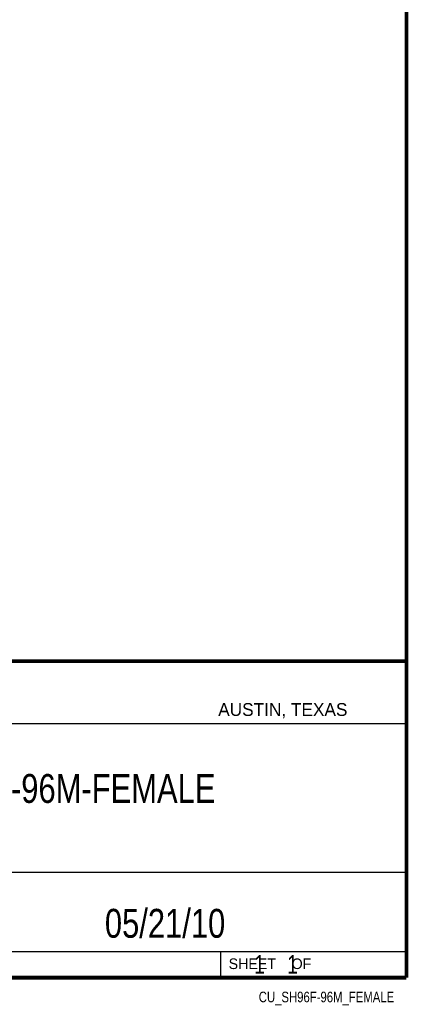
# Model space of a CAD drawing. Header units: inches. Extents: x 0.2 to 16.8, y 0.1 to 10.8.
# Tile 11 of 11: x 14.7 to 16.8, y 0.1 to 5.4. Entities that reach past the tile are written whole.
import ezdxf
from ezdxf.enums import TextEntityAlignment as Align

# ---------------------------------------------------------------- set-up
doc = ezdxf.new("R2010")
doc.units = ezdxf.units.IN
doc.header["$LTSCALE"] = 0.935
doc.header["$MEASUREMENT"] = 0
doc.layers.get('0').update_dxf_attribs({"linetype": 'CONTINUOUS'})
doc.styles.get("Standard").update_dxf_attribs({"font": 'txt', "width": 0.8})

msp = doc.modelspace()

# ---------------------------------------------------------------- linework, layer by layer
at = {"color": 2, "linetype": 'CONTINUOUS'}
for p, q in [((13.0652, 1.9695), (16.745, 1.9695)), ((16.745, 1.9695), (16.745, 0.2605)), ((13.0653, 1.6329), (16.75, 1.6329)), ((13.0652, 0.8295), (16.745, 0.8295)), ((13.0652, 0.4005), (16.745, 0.4005)), ((15.745, 0.4005), (15.745, 0.2605)), ((13.0652, 0.2605), (16.745, 0.2605)), ((15.7462, 0.2607), (16.7462, 0.2607)), ((15.7462, 0.2607), (15.7462, 0.2602)), ((15.7462, 0.2602), (16.7462, 0.2602)), ((16.7462, 0.2607), (16.7462, 0.2602))]:
    msp.add_line(p, q, dxfattribs=at)
at = {"color": 7, "linetype": 'CONTINUOUS', "const_width": 0.02}
for points in [[(16.75, 0.2586), (16.75, 10.7586)], [(11.4718, 1.9702), (16.75, 1.9707)], [(0.25, 0.2586), (16.75, 0.2586)]]:
    msp.add_lwpolyline(points, dxfattribs=at)

# ---------------------------------------------------------------- texts
at = {"color": 2, "linetype": 'CONTINUOUS'}
for s, height, p in [('AUSTIN, TEXAS', 0.069617, (15.7327, 1.6745)), ('SHEET    OF', 0.057262, (15.7892, 0.3052))]:
    msp.add_text(s, height=height, dxfattribs=at).set_placement(p)
at = {"color": 2, "linetype": 'CONTINUOUS', "width": 0.8}
msp.add_text('CU_SH96F-96M_FEMALE', height=0.057262, dxfattribs=at).set_placement((16.6837, 0.1254), align=Align.RIGHT)
at = {"color": 7, "linetype": 'CONTINUOUS'}
for s, insert, char_height, width, attachment_point in [('SH96F-96M-FEMALE\\P ', (14.9051, 1.3603), 0.15625, 2, 2), ('05/21/10 ', (15.4455, 0.6307), 0.15625, 1.125, 2), ('    1    1', (15.8075, 0.3805), 0.1, 0.8, 1)]:
    msp.add_mtext(s, dxfattribs=dict(at, insert=insert, char_height=char_height, width=width, attachment_point=attachment_point))

doc.saveas('drawing.dxf')
